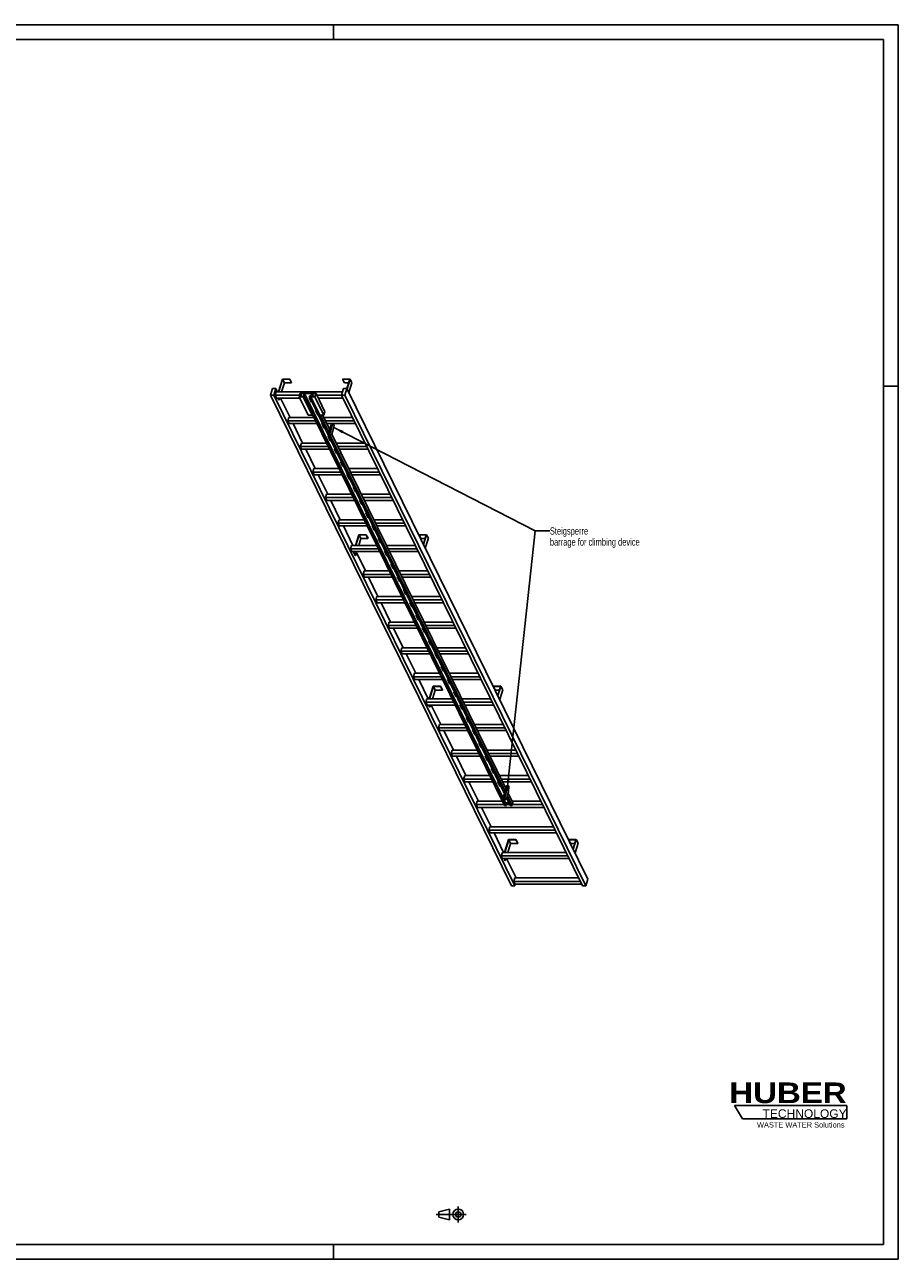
# Model space of a CAD drawing. Header units: millimetres. Extents: x 0 to 11880, y 0 to 8400.
# Tile 3 of 3: x 5940 to 11880, y 0 to 8400. Entities that reach past the tile are written whole.
import ezdxf

# ---------------------------------------------------------------- set-up
doc = ezdxf.new("R2010")
doc.units = ezdxf.units.MM
doc.header["$LTSCALE"] = 653.4
doc.linetypes.add('CENTER', pattern=[0.6, 0.375, -0.075, 0.075, -0.075])
doc.layers.get('0').update_dxf_attribs({"linetype": 'CONTINUOUS'})
for name, color, linetype in [('053_NOTES', 7, 'CONTINUOUS'), ('HUBER_Logo_BL1', 7, 'CONTINUOUS'), ('HUBER_Logo_BL2', 7, 'CONTINUOUS')]:
    doc.layers.add(name, color=color, linetype=linetype)
doc.styles.get("Standard").update_dxf_attribs({"font": 'txt', "width": 0.7})
doc.styles.add('TEXTSTYLE_2', font='ariblk.ttf')
doc.styles.add('TEXTSTYLE_3', font='arial.ttf')
doc.dimstyles.get("Standard").update_dxf_attribs({"dimtxt": 50, "dimasz": 70, "dimexe": 2, "dimexo": 1, "dimtad": 1, "dimtxsty": 'STANDARD', "dimblk": '_FILLED', "dimblk1": '_FILLED', "dimblk2": '_FILLED', "dimcen": 0.09, "dimazin": 2, "dimtol": 1, "dimtp": 0.01, "dimtm": 0.01, "dimtfac": 1, "dimtofl": 0, "dimtmove": 0, "dimatfit": 3, "dimldrblk": '_FILLED', "dimfxl": 1, "dimtolj": 1, "dimarcsym": 0})

# ---------------------------------------------------------------- blocks, each defined once
blk = doc.blocks.new('HUBER_LOGO_BL1', base_point=(11148.2, 1013.5))
at = {"layer": 'HUBER_Logo_BL1', "color": 2, "linetype": 'CONTINUOUS', "attachment_point": 3, "line_spacing_factor": 0.78}
for s, insert, char_height, width, style in [('HUBER\\P\\fArial;\\H58.5;TECHNOLOGY ', (11528.9, 1203), 140.4, 775.343, 'TEXTSTYLE_2'), ('WASTE WATER Solutions', (11514.7, 932.6), 36, 594.067, 'TEXTSTYLE_3')]:
    blk.add_mtext(s, dxfattribs=dict(at, insert=insert, char_height=char_height, width=width, style=style))
blk = doc.blocks.new('PROJEKTIONSMETHODE_1_BL3', base_point=(8840, 305))
at = {"color": 2, "linetype": 'CONTINUOUS'}
for p, q in [((8755.7, 323.3), (8829, 341.7)), ((8829, 268.3), (8829, 341.7)), ((8755.7, 286.7), (8755.7, 323.3)), ((8755.7, 286.7), (8829, 268.3))]:
    blk.add_line(p, q, dxfattribs=at)
at = {"color": 2, "linetype": 'CENTER'}
for p, q in [((8887.7, 360), (8887.7, 250)), ((8737.3, 305), (8942.7, 305))]:
    blk.add_line(p, q, dxfattribs=at)
at = {"color": 2, "linetype": 'CONTINUOUS'}
for radius in [36.7, 18.3]:
    blk.add_circle((8887.7, 305), radius, dxfattribs=at)
blk = doc.blocks.new('_FILLED')
at = {"color": 0, "linetype": 'BYBLOCK'}
blk.add_solid([(0, 0), (-1, 0.14), (-1, -0.14)], dxfattribs=at)
blk = doc.blocks.new('HUBER_LOGO_BL2', base_point=(11148.6, 1001.8))
at = {"layer": 'HUBER_Logo_BL2', "color": 5, "linetype": 'CONTINUOUS'}
for p, q in [((11531.1, 1046.8), (10766.1, 1046.8)), ((10766.1, 1046.8), (10820.1, 956.8)), ((11531.1, 1046.8), (11531.1, 956.8)), ((10820.1, 956.8), (11531.1, 956.8))]:
    blk.add_line(p, q, dxfattribs=at)

msp = doc.modelspace()

# ---------------------------------------------------------------- linework, layer by layer
at = {"color": 3, "linetype": 'CONTINUOUS'}
for p, q in [((0, 8400), (11880, 8400)), ((8040, 8400), (8040, 8300)), ((11880, 8400), (11880, 0)), ((11780, 5940), (11880, 5940)), ((8040, 100), (8040, 0)), ((11880, 0), (0, 0))]:
    msp.add_line(p, q, dxfattribs=at)
at = {"color": 5, "linetype": 'CONTINUOUS'}
for p, q in [((100, 8300), (11780, 8300)), ((11780, 100), (11780, 8300)), ((11780, 100), (100, 100))]:
    msp.add_line(p, q, dxfattribs=at)
at = {"color": 7, "linetype": 'CONTINUOUS'}
for p, q in [((7692.273, 5988.882), (7665.357, 5901.782)), ((7667.199, 5901.782), (7693.631, 5987.316)), ((7742.931, 5988.882), (7692.273, 5988.882)), ((7693.631, 5987.316), (7705.832, 5962.451)), ((7693.631, 5987.316), (7742.447, 5987.316)), ((7742.447, 5987.316), (7742.931, 5988.882)), ((7742.447, 5987.316), (7754.649, 5962.451)), ((7742.931, 5988.882), (7755.133, 5964.018)), ((7754.649, 5962.451), (7755.133, 5964.018)), ((8102.145, 5988.882), (8101.661, 5987.316)), ((8101.661, 5987.316), (8113.862, 5962.451)), ((8101.661, 5987.316), (8150.477, 5987.316)), ((8152.803, 5988.882), (8102.145, 5988.882)), ((8150.477, 5987.316), (8131.156, 5924.792)), ((8132.29, 5922.5), (8152.803, 5988.882)), ((8144.491, 5897.636), (8165.005, 5964.018)), ((8152.803, 5988.882), (8165.005, 5964.018)), ((7624.583, 5924.789), (7610.785, 5880.139)), ((9248.86, 2542.093), (7610.785, 5880.139)), ((7610.785, 5880.139), (7633.812, 5880.139)), ((7647.61, 5924.789), (7624.583, 5924.789)), ((7633.812, 5880.139), (7647.61, 5924.789)), ((9271.887, 2542.093), (7633.812, 5880.139)), ((7650.443, 5901.782), (7643.181, 5878.282)), ((7658.9, 5901.782), (7647.61, 5924.789)), ((8101.03, 5901.782), (7650.443, 5901.782)), ((7705.832, 5962.451), (7687.084, 5901.782)), ((7705.832, 5962.451), (7754.649, 5962.451)), ((7813.899, 5890.636), (7806.637, 5867.136)), ((7814.578, 5889.852), (7807.8, 5867.919)), ((7813.899, 5890.636), (7920.742, 5890.636)), ((7814.578, 5889.852), (7825.341, 5867.919)), ((7840.368, 5889.852), (7814.578, 5889.852)), ((7833.59, 5867.919), (7840.368, 5889.852)), ((7842.234, 5889.931), (7836.909, 5872.697)), ((7842.234, 5889.931), (9208.822, 3105.118)), ((7891.972, 5889.931), (7842.234, 5889.931)), ((7886.646, 5872.697), (7891.972, 5889.931)), ((7893.789, 5889.852), (7887.012, 5867.919)), ((7893.789, 5889.852), (7904.553, 5867.919)), ((7919.579, 5889.852), (7893.789, 5889.852)), ((7912.801, 5867.919), (7919.579, 5889.852)), ((7920.742, 5890.636), (7913.48, 5867.136)), ((7981.751, 5766.314), (7920.742, 5890.636)), ((8108.14, 5924.789), (8094.342, 5880.139)), ((9732.417, 2542.093), (8094.342, 5880.139)), ((8094.342, 5880.139), (8117.369, 5880.139)), ((8131.167, 5924.789), (8108.14, 5924.789)), ((8113.862, 5962.451), (8142.793, 5962.451)), ((8117.369, 5880.139), (8131.167, 5924.789)), ((9755.444, 2542.093), (8117.369, 5880.139)), ((9769.241, 2586.743), (8131.167, 5924.789)), ((7652.332, 5859.633), (7643.181, 5878.282)), ((7810.082, 5878.282), (7643.181, 5878.282)), ((7652.332, 5859.633), (7810.319, 5859.633)), ((7668.164, 5846.519), (7661.729, 5859.633)), ((7663.571, 5859.633), (7670.007, 5846.519)), ((7668.164, 5846.519), (7670.007, 5846.519)), ((7674.059, 5859.633), (7670.007, 5846.519)), ((7744.312, 5727.731), (7679.583, 5859.633)), ((7806.637, 5867.136), (7867.646, 5742.814)), ((7834.269, 5867.136), (7806.637, 5867.136)), ((7807.8, 5867.919), (7833.59, 5867.919)), ((7835.746, 5871.914), (7834.269, 5867.136)), ((7895.277, 5742.814), (7834.269, 5867.136)), ((7835.746, 5871.914), (9202.333, 3087.101)), ((7849.562, 5871.914), (7835.746, 5871.914)), ((7836.909, 5872.697), (7849.804, 5872.697)), ((7849.804, 5872.697), (7849.562, 5871.914)), ((9216.149, 3087.101), (7849.562, 5871.914)), ((7849.804, 5872.697), (9216.391, 3087.885)), ((7873.509, 5871.914), (7873.751, 5872.697)), ((9201.293, 3166.176), (7873.509, 5871.914)), ((7887.325, 5871.914), (7873.509, 5871.914)), ((7873.751, 5872.697), (7886.646, 5872.697)), ((7874.382, 5861.958), (7889.634, 5830.878)), ((7878.395, 5861.958), (7874.382, 5861.958)), ((7874.946, 5861.958), (7889.852, 5831.583)), ((7876.087, 5859.633), (7879.536, 5859.633)), ((7887.325, 5871.914), (7885.848, 5867.136)), ((7885.848, 5867.136), (7946.857, 5742.814)), ((7913.48, 5867.136), (7885.848, 5867.136)), ((7887.012, 5867.919), (7912.801, 5867.919)), ((7889.634, 5830.878), (7889.852, 5831.583)), ((7889.634, 5830.878), (7893.647, 5830.878)), ((7889.852, 5831.583), (7893.301, 5831.583)), ((7974.489, 5742.814), (7913.48, 5867.136)), ((8095.254, 5878.282), (7926.805, 5878.282)), ((7935.956, 5859.633), (8104.405, 5859.633)), ((7735.854, 5727.731), (7728.592, 5704.231)), ((7906.501, 5727.731), (7735.854, 5727.731)), ((7867.646, 5742.814), (7895.277, 5742.814)), ((7896.754, 5747.592), (7895.277, 5742.814)), ((7917.088, 5774.933), (7932.34, 5743.852)), ((7921.101, 5774.933), (7917.088, 5774.933)), ((7917.652, 5774.933), (7932.558, 5744.557)), ((7932.34, 5743.852), (7932.558, 5744.557)), ((7932.34, 5743.852), (7936.353, 5743.852)), ((7932.558, 5744.557), (7936.007, 5744.557)), ((7946.857, 5742.814), (7974.489, 5742.814)), ((8007.969, 5626.067), (7950.678, 5742.814)), ((8013.755, 5644.789), (7965.651, 5742.814)), ((8169.133, 5727.731), (7973.053, 5727.731)), ((7981.751, 5766.314), (7974.489, 5742.814)), ((7737.744, 5685.583), (7728.592, 5704.231)), ((7918.033, 5704.231), (7728.592, 5704.231)), ((7737.744, 5685.583), (7927.184, 5685.583)), ((7829.723, 5553.68), (7764.995, 5685.583)), ((7959.794, 5687.907), (7975.046, 5656.827)), ((7963.807, 5687.907), (7959.794, 5687.907)), ((7960.358, 5687.907), (7975.264, 5657.532)), ((7961.499, 5685.583), (7964.947, 5685.583)), ((7975.046, 5656.827), (7975.264, 5657.532)), ((7975.046, 5656.827), (7979.059, 5656.827)), ((7975.264, 5657.532), (7978.713, 5657.532)), ((8180.665, 5704.231), (7984.585, 5704.231)), ((7993.736, 5685.583), (8189.817, 5685.583)), ((8026.361, 5685.583), (8003.104, 5610.322)), ((8035.571, 5685.583), (8012.314, 5610.322)), ((8028.727, 5615.174), (8038.41, 5646.507)), ((8044.147, 5673.115), (8038.029, 5685.583)), ((8038.41, 5646.507), (8044.147, 5673.115)), ((7821.266, 5553.68), (7814.004, 5530.18)), ((7991.912, 5553.68), (7821.266, 5553.68)), ((8002.5, 5600.882), (8017.752, 5569.801)), ((8006.512, 5600.882), (8002.5, 5600.882)), ((8003.064, 5600.882), (8017.97, 5570.506)), ((8003.104, 5610.322), (8006.154, 5604.106)), ((8003.104, 5610.322), (8012.314, 5610.322)), ((8006.154, 5604.106), (8015.365, 5604.106)), ((8012.314, 5610.322), (8015.365, 5604.106)), ((8015.365, 5604.106), (8028.727, 5615.174)), ((8017.752, 5569.801), (8017.97, 5570.506)), ((8017.752, 5569.801), (8021.764, 5569.801)), ((9206.631, 3183.451), (8017.769, 5606.098)), ((8017.97, 5570.506), (8021.419, 5570.506)), ((9212.417, 3202.172), (8028.415, 5614.915)), ((8254.545, 5553.68), (8058.464, 5553.68)), ((7823.155, 5511.532), (7814.004, 5530.18)), ((8003.444, 5530.18), (7814.004, 5530.18)), ((7823.155, 5511.532), (8012.596, 5511.532)), ((7915.135, 5379.629), (7850.407, 5511.532)), ((8045.206, 5513.857), (8060.458, 5482.776)), ((8049.218, 5513.857), (8045.206, 5513.857)), ((8045.77, 5513.857), (8060.676, 5483.481)), ((8046.91, 5511.532), (8050.359, 5511.532)), ((8060.458, 5482.776), (8060.676, 5483.481)), ((8060.458, 5482.776), (8064.47, 5482.776)), ((8060.676, 5483.481), (8064.124, 5483.481)), ((8266.077, 5530.18), (8069.996, 5530.18)), ((8079.148, 5511.532), (8275.228, 5511.532)), ((7906.678, 5379.629), (7899.416, 5356.129)), ((8077.324, 5379.629), (7906.678, 5379.629)), ((8087.912, 5426.831), (8103.164, 5395.751)), ((8091.924, 5426.831), (8087.912, 5426.831)), ((8088.475, 5426.831), (8103.382, 5396.456)), ((8103.164, 5395.751), (8103.382, 5396.456)), ((8103.164, 5395.751), (8107.176, 5395.751)), ((8103.382, 5396.456), (8106.83, 5396.456)), ((8339.957, 5379.629), (8143.876, 5379.629)), ((7908.567, 5337.481), (7899.416, 5356.129)), ((8088.856, 5356.129), (7899.416, 5356.129)), ((7908.567, 5337.481), (8098.007, 5337.481)), ((8000.547, 5205.578), (7935.818, 5337.481)), ((8130.618, 5339.806), (8145.87, 5308.725)), ((8134.63, 5339.806), (8130.618, 5339.806)), ((8131.181, 5339.806), (8146.087, 5309.43)), ((8132.322, 5337.481), (8135.771, 5337.481)), ((8145.87, 5308.725), (8146.087, 5309.43)), ((8145.87, 5308.725), (8149.882, 5308.725)), ((8146.087, 5309.43), (8149.536, 5309.43)), ((8351.489, 5356.129), (8155.408, 5356.129)), ((8164.559, 5337.481), (8360.64, 5337.481)), ((8173.323, 5252.78), (8188.575, 5221.7)), ((8177.336, 5252.78), (8173.323, 5252.78)), ((8173.887, 5252.78), (8188.793, 5222.405)), ((8188.575, 5221.7), (8188.793, 5222.405)), ((8188.575, 5221.7), (8192.588, 5221.7)), ((8188.793, 5222.405), (8192.242, 5222.405)), ((7992.089, 5205.578), (7984.827, 5182.079)), ((7993.979, 5163.43), (7984.827, 5182.079)), ((8174.268, 5182.079), (7984.827, 5182.079)), ((8162.736, 5205.578), (7992.089, 5205.578)), ((7993.979, 5163.43), (8183.419, 5163.43)), ((8085.958, 5031.528), (8021.23, 5163.43)), ((8216.029, 5165.755), (8231.281, 5134.674)), ((8220.042, 5165.755), (8216.029, 5165.755)), ((8216.593, 5165.755), (8231.499, 5135.379)), ((8217.734, 5163.43), (8221.183, 5163.43)), ((8425.369, 5205.578), (8229.288, 5205.578)), ((8231.281, 5134.674), (8231.499, 5135.379)), ((8231.281, 5134.674), (8235.294, 5134.674)), ((8231.499, 5135.379), (8234.948, 5135.379)), ((8436.901, 5182.079), (8240.82, 5182.079)), ((8249.971, 5163.43), (8446.052, 5163.43)), ((8258.735, 5078.73), (8273.987, 5047.649)), ((8262.748, 5078.73), (8258.735, 5078.73)), ((8259.299, 5078.73), (8274.205, 5048.354)), ((8273.987, 5047.649), (8274.205, 5048.354)), ((8273.987, 5047.649), (8278, 5047.649)), ((8274.205, 5048.354), (8277.654, 5048.354)), ((8077.501, 5031.528), (8070.239, 5008.028)), ((8079.39, 4989.379), (8070.239, 5008.028)), ((8259.679, 5008.028), (8070.239, 5008.028)), ((8248.147, 5031.528), (8077.501, 5031.528)), ((8079.39, 4989.379), (8268.831, 4989.379)), ((8171.37, 4857.477), (8106.642, 4989.379)), ((8301.441, 4991.704), (8316.693, 4960.624)), ((8305.453, 4991.704), (8301.441, 4991.704)), ((8302.005, 4991.704), (8316.911, 4961.329)), ((8303.146, 4989.379), (8306.594, 4989.379)), ((8510.78, 5031.528), (8314.699, 5031.528)), ((8316.693, 4960.624), (8316.911, 4961.329)), ((8316.693, 4960.624), (8320.706, 4960.624)), ((8316.911, 4961.329), (8320.36, 4961.329)), ((8522.312, 5008.028), (8326.231, 5008.028)), ((8335.383, 4989.379), (8531.464, 4989.379)), ((8211.783, 4930.233), (8189.299, 4857.477)), ((8191.141, 4857.477), (8213.14, 4928.666)), ((8211.027, 4857.477), (8225.342, 4903.802)), ((8262.441, 4930.233), (8211.783, 4930.233)), ((8225.342, 4903.802), (8213.14, 4928.666)), ((8213.14, 4928.666), (8261.957, 4928.666)), ((8225.342, 4903.802), (8274.158, 4903.802)), ((8261.957, 4928.666), (8262.441, 4930.233)), ((8274.158, 4903.802), (8261.957, 4928.666)), ((8274.643, 4905.368), (8262.441, 4930.233)), ((8274.158, 4903.802), (8274.643, 4905.368)), ((8344.147, 4904.679), (8359.399, 4873.598)), ((8348.159, 4904.679), (8344.147, 4904.679)), ((8344.711, 4904.679), (8359.617, 4874.303)), ((8359.399, 4873.598), (8359.617, 4874.303)), ((8359.399, 4873.598), (8363.411, 4873.598)), ((8359.617, 4874.303), (8363.065, 4874.303)), ((8621.655, 4930.233), (8621.171, 4928.666)), ((8633.372, 4903.802), (8621.171, 4928.666)), ((8621.171, 4928.666), (8669.987, 4928.666)), ((8672.313, 4930.233), (8621.655, 4930.233)), ((8633.372, 4903.802), (8662.303, 4903.802)), ((8669.987, 4928.666), (8650.669, 4866.154)), ((8651.799, 4863.851), (8672.313, 4930.233)), ((8664.001, 4838.986), (8684.515, 4905.368)), ((8684.515, 4905.368), (8672.313, 4930.233)), ((8162.913, 4857.477), (8155.651, 4833.977)), ((8164.802, 4815.329), (8155.651, 4833.977)), ((8345.091, 4833.977), (8155.651, 4833.977)), ((8333.559, 4857.477), (8162.913, 4857.477)), ((8164.802, 4815.329), (8354.242, 4815.329)), ((8176.274, 4815.329), (8175.473, 4812.734)), ((8187.674, 4787.869), (8175.473, 4812.734)), ((8175.473, 4812.734), (8177.315, 4812.734)), ((8177.315, 4812.734), (8178.117, 4815.329)), ((8189.516, 4787.869), (8177.315, 4812.734)), ((8189.516, 4787.869), (8198.002, 4815.329)), ((8256.782, 4683.426), (8195.703, 4807.891)), ((8386.853, 4817.653), (8402.105, 4786.573)), ((8390.865, 4817.653), (8386.853, 4817.653)), ((8387.416, 4817.653), (8402.323, 4787.278)), ((8388.557, 4815.329), (8392.006, 4815.329)), ((8596.192, 4857.477), (8400.111, 4857.477)), ((8607.724, 4833.977), (8411.643, 4833.977)), ((8420.794, 4815.329), (8616.875, 4815.329)), ((8187.674, 4787.869), (8189.516, 4787.869)), ((8402.105, 4786.573), (8402.323, 4787.278)), ((8402.105, 4786.573), (8406.117, 4786.573)), ((8402.323, 4787.278), (8405.771, 4787.278)), ((8429.559, 4730.628), (8444.811, 4699.548)), ((8433.571, 4730.628), (8429.559, 4730.628)), ((8430.122, 4730.628), (8445.028, 4700.253)), ((8248.325, 4683.426), (8241.063, 4659.926)), ((8250.214, 4641.278), (8241.063, 4659.926)), ((8430.503, 4659.926), (8241.063, 4659.926)), ((8418.971, 4683.426), (8248.325, 4683.426)), ((8250.214, 4641.278), (8439.654, 4641.278)), ((8342.194, 4509.375), (8277.465, 4641.278)), ((8444.811, 4699.548), (8445.028, 4700.253)), ((8444.811, 4699.548), (8448.823, 4699.548)), ((8445.028, 4700.253), (8448.477, 4700.253)), ((8472.264, 4643.603), (8487.516, 4612.522)), ((8476.277, 4643.603), (8472.264, 4643.603)), ((8472.828, 4643.603), (8487.734, 4613.227)), ((8473.969, 4641.278), (8477.418, 4641.278)), ((8681.604, 4683.426), (8485.523, 4683.426)), ((8693.136, 4659.926), (8497.055, 4659.926)), ((8506.206, 4641.278), (8702.287, 4641.278)), ((8487.516, 4612.522), (8487.734, 4613.227)), ((8487.516, 4612.522), (8491.529, 4612.522)), ((8487.734, 4613.227), (8491.183, 4613.227)), ((8514.97, 4556.577), (8530.222, 4525.497)), ((8518.983, 4556.577), (8514.97, 4556.577)), ((8515.534, 4556.577), (8530.44, 4526.202)), ((8333.736, 4509.375), (8326.474, 4485.875)), ((8335.626, 4467.227), (8326.474, 4485.875)), ((8515.915, 4485.875), (8326.474, 4485.875)), ((8504.383, 4509.375), (8333.736, 4509.375)), ((8335.626, 4467.227), (8525.066, 4467.227)), ((8427.605, 4335.324), (8362.877, 4467.227)), ((8530.222, 4525.497), (8530.44, 4526.202)), ((8530.222, 4525.497), (8534.235, 4525.497)), ((8530.44, 4526.202), (8533.889, 4526.202)), ((8557.676, 4469.552), (8572.928, 4438.471)), ((8561.689, 4469.552), (8557.676, 4469.552)), ((8558.24, 4469.552), (8573.146, 4439.176)), ((8559.381, 4467.227), (8562.829, 4467.227)), ((8767.015, 4509.375), (8570.935, 4509.375)), ((8778.548, 4485.875), (8582.467, 4485.875)), ((8591.618, 4467.227), (8787.699, 4467.227)), ((8572.928, 4438.471), (8573.146, 4439.176)), ((8572.928, 4438.471), (8576.941, 4438.471)), ((8573.146, 4439.176), (8576.595, 4439.176)), ((8600.382, 4382.526), (8615.634, 4351.446)), ((8604.394, 4382.526), (8600.382, 4382.526)), ((8600.946, 4382.526), (8615.852, 4352.151)), ((8419.148, 4335.324), (8411.886, 4311.825)), ((8421.037, 4293.176), (8411.886, 4311.825)), ((8601.326, 4311.825), (8411.886, 4311.825)), ((8589.794, 4335.324), (8419.148, 4335.324)), ((8421.037, 4293.176), (8610.478, 4293.176)), ((8513.017, 4161.274), (8448.289, 4293.176)), ((8615.634, 4351.446), (8615.852, 4352.151)), ((8615.634, 4351.446), (8619.647, 4351.446)), ((8615.852, 4352.151), (8619.301, 4352.151)), ((8643.088, 4295.501), (8658.34, 4264.421)), ((8647.1, 4295.501), (8643.088, 4295.501)), ((8643.652, 4295.501), (8658.558, 4265.126)), ((8644.792, 4293.176), (8648.241, 4293.176)), ((8852.427, 4335.324), (8656.346, 4335.324)), ((8863.959, 4311.825), (8667.878, 4311.825)), ((8677.03, 4293.176), (8873.11, 4293.176)), ((8658.34, 4264.421), (8658.558, 4265.126)), ((8658.34, 4264.421), (8662.352, 4264.421)), ((8658.558, 4265.126), (8662.006, 4265.126)), ((8689.806, 4208.476), (8685.794, 4208.476)), ((8685.794, 4208.476), (8701.046, 4177.395)), ((8686.358, 4208.476), (8701.264, 4178.1)), ((8504.56, 4161.274), (8497.298, 4137.774)), ((8686.738, 4137.774), (8497.298, 4137.774)), ((8506.449, 4119.126), (8497.298, 4137.774)), ((8675.206, 4161.274), (8504.56, 4161.274)), ((8506.449, 4119.126), (8695.889, 4119.126)), ((8598.429, 3987.223), (8533.7, 4119.126)), ((8701.046, 4177.395), (8701.264, 4178.1)), ((8701.046, 4177.395), (8705.058, 4177.395)), ((8701.264, 4178.1), (8704.712, 4178.1)), ((8732.512, 4121.45), (8728.5, 4121.45)), ((8728.5, 4121.45), (8743.752, 4090.37)), ((8729.063, 4121.45), (8743.97, 4091.075)), ((8730.204, 4119.126), (8733.653, 4119.126)), ((8937.839, 4161.274), (8741.758, 4161.274)), ((8949.371, 4137.774), (8753.29, 4137.774)), ((8762.441, 4119.126), (8958.522, 4119.126)), ((8743.752, 4090.37), (8743.97, 4091.075)), ((8743.752, 4090.37), (8747.764, 4090.37)), ((8743.97, 4091.075), (8747.418, 4091.075)), ((8775.218, 4034.425), (8771.205, 4034.425)), ((8771.205, 4034.425), (8786.458, 4003.344)), ((8771.769, 4034.425), (8786.675, 4004.049)), ((8589.971, 3987.223), (8582.709, 3963.723)), ((8772.15, 3963.723), (8582.709, 3963.723)), ((8591.861, 3945.075), (8582.709, 3963.723)), ((8760.618, 3987.223), (8589.971, 3987.223)), ((8786.458, 4003.344), (8786.675, 4004.049)), ((8786.458, 4003.344), (8790.47, 4003.344)), ((8786.675, 4004.049), (8790.124, 4004.049)), ((9023.251, 3987.223), (8827.17, 3987.223)), ((9034.783, 3963.723), (8838.702, 3963.723)), ((8591.861, 3945.075), (8781.301, 3945.075)), ((8683.841, 3813.172), (8619.112, 3945.075)), ((8717.683, 3899.317), (8691.062, 3813.172)), ((8692.904, 3813.172), (8719.041, 3897.75)), ((8712.79, 3813.172), (8731.242, 3872.885)), ((8768.341, 3899.317), (8717.683, 3899.317)), ((8719.041, 3897.75), (8767.857, 3897.75)), ((8731.242, 3872.885), (8719.041, 3897.75)), ((8731.242, 3872.885), (8780.059, 3872.885)), ((8767.857, 3897.75), (8768.341, 3899.317)), ((8780.059, 3872.885), (8767.857, 3897.75)), ((8780.543, 3874.452), (8768.341, 3899.317)), ((8780.059, 3872.885), (8780.543, 3874.452)), ((8817.924, 3947.399), (8813.911, 3947.399)), ((8813.911, 3947.399), (8829.163, 3916.319)), ((8814.475, 3947.399), (8829.381, 3917.024)), ((8815.616, 3945.075), (8819.065, 3945.075)), ((8829.163, 3916.319), (8829.381, 3917.024)), ((8829.163, 3916.319), (8833.176, 3916.319)), ((8829.381, 3917.024), (8832.83, 3917.024)), ((8847.853, 3945.075), (9043.934, 3945.075)), ((9127.555, 3899.317), (9127.071, 3897.75)), ((9127.071, 3897.75), (9175.887, 3897.75)), ((9139.272, 3872.885), (9127.071, 3897.75)), ((9178.213, 3899.317), (9127.555, 3899.317)), ((9139.272, 3872.885), (9168.203, 3872.885)), ((9175.887, 3897.75), (9156.569, 3835.238)), ((9157.7, 3832.934), (9178.213, 3899.317)), ((9169.901, 3808.07), (9190.415, 3874.452)), ((9190.415, 3874.452), (9178.213, 3899.317)), ((8675.383, 3813.172), (8668.121, 3789.672)), ((8857.562, 3789.672), (8668.121, 3789.672)), ((8677.272, 3771.024), (8668.121, 3789.672)), ((8846.03, 3813.172), (8675.383, 3813.172)), ((8860.63, 3860.374), (8856.617, 3860.374)), ((8856.617, 3860.374), (8871.869, 3829.294)), ((8857.181, 3860.374), (8872.087, 3829.999)), ((8871.869, 3829.294), (8872.087, 3829.999)), ((8871.869, 3829.294), (8875.882, 3829.294)), ((8872.087, 3829.999), (8875.536, 3829.999)), ((9108.662, 3813.172), (8912.581, 3813.172)), ((9120.194, 3789.672), (8924.114, 3789.672)), ((8677.272, 3771.024), (8866.713, 3771.024)), ((8693.574, 3756.953), (8686.669, 3771.024)), ((8695.417, 3756.953), (8688.512, 3771.024)), ((8693.574, 3756.953), (8695.417, 3756.953)), ((8695.417, 3756.953), (8699.765, 3771.024)), ((8769.252, 3639.121), (8704.524, 3771.024)), ((8903.335, 3773.349), (8899.323, 3773.349)), ((8899.323, 3773.349), (8914.575, 3742.268)), ((8899.887, 3773.349), (8914.793, 3742.973)), ((8901.028, 3771.024), (8904.476, 3771.024)), ((8914.575, 3742.268), (8914.793, 3742.973)), ((8914.575, 3742.268), (8918.588, 3742.268)), ((8914.793, 3742.973), (8918.242, 3742.973)), ((8933.265, 3771.024), (9129.346, 3771.024)), ((8760.795, 3639.121), (8753.533, 3615.621)), ((8942.973, 3615.621), (8753.533, 3615.621)), ((8762.684, 3596.973), (8753.533, 3615.621)), ((8931.441, 3639.121), (8760.795, 3639.121)), ((8946.041, 3686.323), (8942.029, 3686.323)), ((8942.029, 3686.323), (8957.281, 3655.243)), ((8942.593, 3686.323), (8957.499, 3655.948)), ((8957.281, 3655.243), (8957.499, 3655.948)), ((8957.281, 3655.243), (8961.293, 3655.243)), ((8957.499, 3655.948), (8960.947, 3655.948)), ((9194.074, 3639.121), (8997.993, 3639.121)), ((9205.606, 3615.621), (9009.525, 3615.621)), ((8762.684, 3596.973), (8952.125, 3596.973)), ((8854.664, 3465.07), (8789.936, 3596.973)), ((8988.747, 3599.298), (8984.735, 3599.298)), ((8984.735, 3599.298), (8999.987, 3568.217)), ((8985.299, 3599.298), (9000.205, 3568.922)), ((8986.439, 3596.973), (8989.888, 3596.973)), ((8999.987, 3568.217), (9000.205, 3568.922)), ((8999.987, 3568.217), (9003.999, 3568.217)), ((9000.205, 3568.922), (9003.653, 3568.922)), ((9018.676, 3596.973), (9214.757, 3596.973)), ((8846.207, 3465.07), (8838.945, 3441.571)), ((9016.853, 3465.07), (8846.207, 3465.07)), ((9031.453, 3512.272), (9027.441, 3512.272)), ((9027.441, 3512.272), (9042.693, 3481.192)), ((9028.004, 3512.272), (9042.911, 3481.897)), ((9042.693, 3481.192), (9042.911, 3481.897)), ((9042.693, 3481.192), (9046.705, 3481.192)), ((9042.911, 3481.897), (9046.359, 3481.897)), ((9279.486, 3465.07), (9083.405, 3465.07)), ((9028.385, 3441.571), (8838.945, 3441.571)), ((8848.096, 3422.922), (8838.945, 3441.571)), ((8848.096, 3422.922), (9037.536, 3422.922)), ((8940.076, 3291.02), (8875.347, 3422.922)), ((9074.159, 3425.247), (9070.146, 3425.247)), ((9070.146, 3425.247), (9085.399, 3394.167)), ((9070.71, 3425.247), (9085.616, 3394.872)), ((9071.851, 3422.922), (9075.3, 3422.922)), ((9085.399, 3394.167), (9085.616, 3394.872)), ((9085.399, 3394.167), (9089.411, 3394.167)), ((9085.616, 3394.872), (9089.065, 3394.872)), ((9291.018, 3441.571), (9094.937, 3441.571)), ((9104.088, 3422.922), (9300.169, 3422.922)), ((8931.618, 3291.02), (8924.356, 3267.52)), ((9102.265, 3291.02), (8931.618, 3291.02)), ((9116.865, 3338.222), (9112.852, 3338.222)), ((9112.852, 3338.222), (9128.104, 3307.141)), ((9113.416, 3338.222), (9128.322, 3307.846)), ((9128.104, 3307.141), (9128.322, 3307.846)), ((9128.104, 3307.141), (9132.117, 3307.141)), ((9128.322, 3307.846), (9131.771, 3307.846)), ((9364.898, 3291.02), (9168.817, 3291.02)), ((9113.797, 3267.52), (8924.356, 3267.52)), ((8933.508, 3248.872), (8924.356, 3267.52)), ((8933.508, 3248.872), (9122.948, 3248.872)), ((9025.487, 3116.969), (8960.759, 3248.872)), ((9159.571, 3251.196), (9155.558, 3251.196)), ((9155.558, 3251.196), (9170.81, 3220.116)), ((9156.122, 3251.196), (9171.028, 3220.821)), ((9157.263, 3248.872), (9160.711, 3248.872)), ((9170.81, 3220.116), (9171.028, 3220.821)), ((9170.81, 3220.116), (9174.823, 3220.116)), ((9171.028, 3220.821), (9174.477, 3220.821)), ((9376.43, 3267.52), (9180.349, 3267.52)), ((9189.5, 3248.872), (9385.581, 3248.872)), ((9218.734, 3222.617), (9194.528, 3144.285)), ((9227.945, 3222.617), (9203.738, 3144.285)), ((9218.734, 3222.617), (9227.945, 3222.617)), ((9230.995, 3216.401), (9227.945, 3222.617)), ((9229.834, 3180.469), (9230.995, 3216.401)), ((9017.03, 3116.969), (9009.768, 3093.469)), ((9187.676, 3116.969), (9017.03, 3116.969)), ((9194.528, 3144.285), (9203.738, 3144.285)), ((9194.528, 3144.285), (9202.154, 3128.744)), ((9200.673, 3164.171), (9198.264, 3164.171)), ((9198.264, 3164.171), (9199.742, 3161.159)), ((9198.828, 3164.171), (9199.96, 3161.864)), ((9202.154, 3128.744), (9211.364, 3128.744)), ((9203.738, 3144.285), (9211.364, 3128.744)), ((9211.364, 3128.744), (9220.152, 3149.136)), ((9213.368, 3133.393), (9213.516, 3133.09)), ((9213.516, 3133.09), (9213.734, 3133.795)), ((9213.516, 3133.09), (9217.529, 3133.09)), ((9213.631, 3134.005), (9213.734, 3133.795)), ((9213.734, 3133.795), (9217.183, 3133.795)), ((9240.097, 3087.101), (9215.244, 3137.747)), ((9220.152, 3149.136), (9229.834, 3180.469)), ((9253.913, 3087.101), (9221.434, 3153.286)), ((9259.698, 3105.823), (9227.219, 3172.007)), ((9450.309, 3116.969), (9254.228, 3116.969)), ((9199.208, 3093.469), (9009.768, 3093.469)), ((9018.919, 3074.821), (9009.768, 3093.469)), ((9018.919, 3074.821), (9470.993, 3074.821)), ((9110.899, 2942.918), (9046.171, 3074.821)), ((9202.333, 3087.101), (9216.149, 3087.101)), ((9208.822, 3105.118), (9208.479, 3104.008)), ((9231.255, 3105.118), (9208.822, 3105.118)), ((9236.972, 3093.469), (9213.651, 3093.469)), ((9216.149, 3087.101), (9216.391, 3087.885)), ((9240.097, 3087.101), (9253.913, 3087.101)), ((9259.698, 3105.823), (9253.913, 3087.101)), ((9461.841, 3093.469), (9255.88, 3093.469)), ((9102.442, 2942.918), (9095.18, 2919.418)), ((9535.721, 2942.918), (9102.442, 2942.918)), ((9547.253, 2919.418), (9095.18, 2919.418)), ((9104.331, 2900.77), (9095.18, 2919.418)), ((9104.331, 2900.77), (9556.404, 2900.77)), ((9196.311, 2768.867), (9131.582, 2900.77)), ((9229.684, 2855.968), (9202.768, 2768.867)), ((9204.61, 2768.867), (9231.042, 2854.401)), ((9243.243, 2829.537), (9224.495, 2768.867)), ((9280.342, 2855.968), (9229.684, 2855.968)), ((9231.042, 2854.401), (9279.858, 2854.401)), ((9243.243, 2829.537), (9231.042, 2854.401)), ((9292.06, 2829.537), (9243.243, 2829.537)), ((9279.858, 2854.401), (9280.342, 2855.968)), ((9292.06, 2829.537), (9279.858, 2854.401)), ((9292.544, 2831.104), (9280.342, 2855.968)), ((9292.544, 2831.104), (9292.06, 2829.537)), ((9639.556, 2855.968), (9639.072, 2854.401)), ((9639.072, 2854.401), (9687.888, 2854.401)), ((9651.273, 2829.537), (9639.072, 2854.401)), ((9690.214, 2855.968), (9639.556, 2855.968)), ((9680.204, 2829.537), (9651.273, 2829.537)), ((9687.888, 2854.401), (9668.57, 2791.889)), ((9669.701, 2789.586), (9690.214, 2855.968)), ((9702.416, 2831.104), (9681.902, 2764.722)), ((9702.416, 2831.104), (9690.214, 2855.968)), ((9187.854, 2768.867), (9180.592, 2745.367)), ((9632.665, 2745.367), (9180.592, 2745.367)), ((9189.743, 2726.719), (9180.592, 2745.367)), ((9621.133, 2768.867), (9187.854, 2768.867)), ((9189.743, 2726.719), (9641.816, 2726.719)), ((9205.575, 2713.605), (9199.14, 2726.719)), ((9207.418, 2713.605), (9200.982, 2726.719)), ((9207.418, 2713.605), (9205.575, 2713.605)), ((9211.47, 2726.719), (9207.418, 2713.605)), ((9281.723, 2594.816), (9216.994, 2726.719)), ((9248.86, 2542.093), (9271.887, 2542.093)), ((9273.265, 2594.816), (9266.003, 2571.317)), ((9718.076, 2571.317), (9266.003, 2571.317)), ((9275.155, 2552.668), (9266.003, 2571.317)), ((9271.887, 2542.093), (9275.155, 2552.668)), ((9706.544, 2594.816), (9273.265, 2594.816)), ((9275.155, 2552.668), (9727.228, 2552.668)), ((9732.417, 2542.093), (9755.444, 2542.093)), ((9755.444, 2542.093), (9769.241, 2586.743))]:
    msp.add_line(p, q, dxfattribs=at)

# ---------------------------------------------------------------- block references
at = {"color": 2, "linetype": 'CONTINUOUS'}
msp.add_blockref('PROJEKTIONSMETHODE_1_BL3', (8840, 305), dxfattribs=at)
at = {"layer": 'HUBER_Logo_BL1'}
msp.add_blockref('HUBER_LOGO_BL1', (11148.213, 1013.496), dxfattribs=at)
at = {"layer": 'HUBER_Logo_BL2'}
msp.add_blockref('HUBER_LOGO_BL2', (11148.567, 1001.775), dxfattribs=at)

# ---------------------------------------------------------------- texts
at = {"layer": '053_NOTES', "color": 2, "linetype": 'CONTINUOUS', "insert": (9510.952, 4980.715), "char_height": 50, "width": 1396.42857, "attachment_point": 1, "line_spacing_factor": 0.9}
msp.add_mtext('Steigsperre\\Pbarrage for climbing device', dxfattribs=at)

# ---------------------------------------------------------------- leaders
at = {"layer": '053_NOTES', "color": 2, "linetype": 'CONTINUOUS'}
for points in [[(8041.258, 5659.714), (9410.952, 4955.715), (9510.952, 4955.715)], [(9220.353, 3198.049), (9410.952, 4955.715), (9510.952, 4955.715)]]:
    msp.add_leader(points, dimstyle='STANDARD', override={"dimtad": 0}, dxfattribs=at)

doc.saveas('drawing.dxf')
